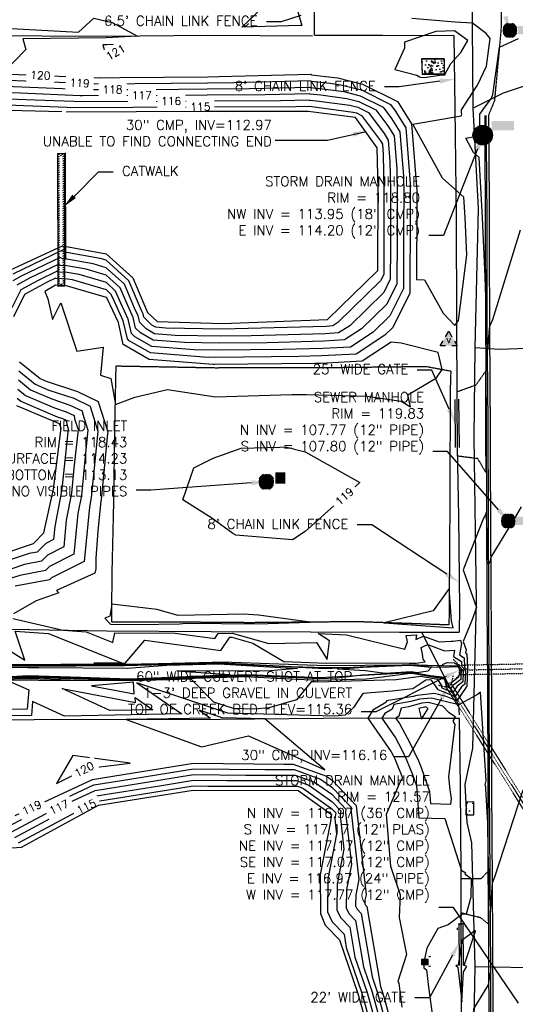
# Model space of a CAD drawing. Header units: feet. Extents: x 351431 to 355879, y 310968 to 329728.
# Tile 42 of 254: x 353827 to 354080, y 314585 to 315087. Entities that reach past the tile are written whole.
import ezdxf
from ezdxf.enums import TextEntityAlignment as Align

# ---------------------------------------------------------------- set-up
doc = ezdxf.new("R2010")
doc.units = ezdxf.units.FT
doc.header["$MEASUREMENT"] = 0
doc.linetypes.add('D10', pattern=[0.15, 0.1, -0.05])
doc.linetypes.add('D25', pattern=[0.375, 0.25, -0.125])
for name, color, linetype in [('EHID', 86, 'Continuous'), ('EHYSC', 161, 'Continuous'), ('ELID', 174, 'Continuous'), ('ELIF', 153, 'LINKFENCE'), ('ELTCH-EG2', 253, 'Continuous'), ('ELTCN-EG2', 251, 'Continuous'), ('ELTT', 3, 'Continuous'), ('ELTW-CREEK', 6, 'Continuous'), ('ELTW-POND', 7, 'Continuous'), ('ELUDC', 153, 'D10'), ('ELUG', 153, 'EGASRT'), ('ELYCB-BACK', 5, 'Continuous'), ('ELYCB-FL', 2, 'Continuous'), ('ELYSC', 2, 'Continuous'), ('ELYSP', 1, 'D25'), ('ESIP', 41, 'Continuous'), ('ESMask', 155, 'Continuous'), ('ESUD', 5, 'Continuous'), ('ESUD-CMP', 13, 'D10'), ('ESUS', 5, 'Continuous'), ('ESUU', 13, 'Continuous'), ('ESUV', 13, 'Continuous'), ('ETID', 174, 'Continuous'), ('ETIF', 4, 'Continuous'), ('ETTC', 252, 'Continuous'), ('ETUD', 4, 'Continuous'), ('ETUS', 2, 'Continuous')]:
    doc.layers.add(name, color=color, linetype=linetype)
doc.styles.add('ANNO-TOPO', font='simplex.shx')
doc.styles.add('L60', font='simplex', dxfattribs={"height": 2.4})
doc.styles.add('L80', font='simplex', dxfattribs={"height": 4})
doc.styles.add('ROMANSM', font='romansm.shx')
doc.linetypes.add('EGASRT', pattern='A,0.15,-0.07,0.15,-0.04,["G",ROMANSM,S=0.08,R=0,X=-0.005,Y=-0.04],-0.12,0.15,-0.07,0.15,-0.04,[")",ROMANSM,S=0.08,R=0,X=-0.09,Y=-0.04],-0.075', length=1.015)
doc.linetypes.add('LINKFENCE', pattern='A,0.25,-0.08,0.25,-0.08,["X",ROMANSM,S=0.08,R=0,X=-0.004,Y=-0.04],-0.12', length=0.78)
pattern_1 = [(50, (0, 0), (8.96575228, -0.78440169), [0.9375, -10.3125]), (355, (0, 0), (-1.73439167, 9.40240167), [0.75, -8.25]), (100.4514, (0.747, -0.065), (7.23136727, 8.61799428), [0.79675238, -8.7642764]), (46.1842, (0, 2.5), (13.3405131, -2.06898768), [1.40625, -15.46875]), (96.6356, (1.112, 2.328), (11.68328382, 12.1764734), [1.1951286, -13.1464125]), (351.1842, (0, 2.5), (11.6832743, 12.1764825), [1.125, -12.375]), (21, (1.25, 1.875), (7.46133815, -5.03273613), [0.9375, -10.3125]), (326, (1.25, 1.875), (3.04144165, 9.06437556), [0.75, -8.25]), (71.4514, (1.872, 1.456), (10.50278286, 4.03163121), [0.79675238, -8.7642764]), (37.5, (0, 0), (0.151998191, 4.161173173), [0, -8.15, 0, -8.375, 0, -8.28125]), (7.5, (0, 0), (3.28836922, 4.9301464), [0, -4.775, 0, -7.9625, 0, -3.15625]), (327.5, (-2.7875, 0), (6.672780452, -0.281935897), [0, -3.125, 0, -9.75, 0, -12.9375]), (317.5, (-4.0375, 0), (7.28982712, 1.25131228), [0, -4.0625, 0, -6.475, 0, -9.1875])]

# ---------------------------------------------------------------- blocks, each defined once
blk = doc.blocks.new('ESUANCHOR')
for start, end in [(155, 205), (90, 115), (245, 270)]:
    blk.add_arc((0, 0), 0.0492, start, end)
blk = doc.blocks.new('ESUVPED')
for points in [[(-0.033, 0.044), (0, 0.101), (0.032, 0.044)], [(-0.033, -0.049), (-0.087, -0.049), (-0.058, 0)], [(0.058, 0), (0.086, -0.049), (0.032, -0.049)]]:
    blk.add_lwpolyline(points)
at = {"layer": 'ESMask'}
blk.add_solid([(-0.087, -0.049), (0, 0.101), (0.086, -0.049)], dxfattribs=at)
at = {"style": 'L60'}
blk.add_text('V', height=0.0528, dxfattribs=at).set_placement((-0.001, 0.004), align=Align.MIDDLE)
blk = doc.blocks.new('ESUMHOLE')
at = {"ltscale": 0.5}
for radius in [0.1, 0.057]:
    blk.add_circle((0, 0), radius, dxfattribs=at)
at = {"layer": 'ESMask', "const_width": 0.1}
blk.add_lwpolyline([(-0.05, 0, 1), (0.05, 0, 1)], format="xyb", close=True, dxfattribs=at)
at = {"layer": 'ESMask', "color": 155}
blk.add_solid([(0.09, 0.05), (0.09, 0.145), (0.321, 0.05), (0.321, 0.145)], dxfattribs=at)
blk = doc.blocks.new('ESUSMHOLE')
for radius, start, end in [(0.0738, 110, 160), (0.0492, 155, 205), (0.0492, 65, 115), (0.0738, 20, 70), (0.0492, 335, 25), (0.0738, 200, 250), (0.0492, 245, 295), (0.0738, 290, 340)]:
    blk.add_arc((0, 0), radius, start, end)
at = {"layer": 'ESMask', "const_width": 0.0738}
blk.add_lwpolyline([(-0.037, 0, 1), (0.037, 0, 1)], format="xyb", close=True, dxfattribs=at)
at = {"layer": 'ESMask'}
blk.add_solid([(0.08, -0.041), (0.08, 0.044), (0.219, -0.041), (0.219, 0.044)], dxfattribs=at)
blk = doc.blocks.new('ESUDFI')
for p, q in [((-0.025, 0.012), (-0.012, 0.025)), ((-0.012, -0.012), (0.012, 0.012)), ((0.001, 0.038), (0.013, 0.051)), ((0.024, 0.024), (0.037, 0.037)), ((0.038, 0.001), (0.051, 0.014)), ((-0.051, -0.014), (-0.037, 0)), ((-0.037, -0.037), (-0.024, -0.024)), ((-0.013, -0.051), (0, -0.037)), ((0.013, -0.024), (0.025, -0.012))]:
    blk.add_line(p, q)
for radius, start, end in [(0.0787, 110, 160), (0.0525, 152.8055, 297.8903), (0.0525, 332.8055, 117.8903), (0.0787, 20, 70), (0.0787, 200, 250), (0.0787, 290, 340)]:
    blk.add_arc((0, 0), radius, start, end)
at = {"layer": 'ESMask', "const_width": 0.0787}
blk.add_lwpolyline([(-0.039, 0, 1), (0.039, 0, 1)], format="xyb", close=True, dxfattribs=at)
at = {"layer": 'ESMask', "color": 155}
blk.add_solid([(0.091, -0.018), (0.091, 0.096), (0.193, -0.018), (0.193, 0.096)], dxfattribs=at)
blk = doc.blocks.new('ESIPOST')
blk.add_lwpolyline([(0.03, 0.03), (0.03, -0.03), (-0.03, -0.03), (-0.03, 0.03), (0.03, 0.03)])
at = {"layer": 'ESMask'}
blk.add_solid([(-0.03, -0.03), (-0.03, 0.03), (0.03, -0.03), (0.03, 0.03)], dxfattribs=at)

msp = doc.modelspace()

# ---------------------------------------------------------------- hatches: boundary and pattern name
at = {"layer": 'EHID'}
h = msp.add_hatch(dxfattribs=at)
h.set_pattern_fill('ANSI31', color=256, scale=8, angle=345, style=0)
h.paths.add_polyline_path([(353850.42, 314951.11), (353850.39, 315018.54), (353846.78, 315018.41), (353846.81, 314950.84)])
h.paths.add_polyline_path([(353849.42, 314952.04), (353849.39, 315017.5), (353847.78, 315017.45), (353847.81, 314951.91)], flags=16)
at = {"layer": 'EHYSC'}
h = msp.add_hatch(dxfattribs=at)
h.set_pattern_fill('AR-CONC', color=256, style=0)
h.set_pattern_definition([(100, (353541.11, 313815.434), (5.09117, 5.09117), [0.75, -8.25]), (45, (353541.11, 313815.434), (-6.654002, 3.7721), [0.6, -6.6]), (150.4514, (353541.5345, 313815.858), (-1.562827, 8.86327), [0.6374, -7.01142]), (96.1842, (353539.578, 313816.719), (8.12804, 7.111605), [1.125, -12.375]), (146.6356, (353540.256, 313817.312), (-1.45428, 13.42144), [0.9561, -10.51713]), (41.1842, (353539.578, 313816.719), (-1.45429, 13.42144), [0.9, -9.9]), (71, (353540.604, 313817.164), (6.921084, 1.98459), [0.75, -8.25]), (16, (353540.604, 313817.164), (-3.99097, 6.52508), [0.6, -6.6]), (121.4514, (353541.181, 313817.3295), (2.93012, 8.509665), [0.6374, -7.01142]), (87.5, (353541.1103, 313815.4339), (-2.471953, 2.2329503), [0, -6.52, 0, -6.7, 0, -6.625]), (57.5, (353541.1103, 313815.434), (-1.330391, 4.550459), [0, -3.82, 0, -6.37, 0, -2.525]), (17.5, (353539.677, 313813.7256), (3.604125, 3.944337), [0, -2.5, 0, -7.8, 0, -10.35]), (7.5, (353539.034, 313812.9595), (2.9818, 5.110928), [0, -3.25, 0, -5.18, 0, -7.35])])
h.paths.add_polyline_path([(354044.09, 315066.79), (354032.8, 315066.79), (354033.03, 315059.07), (354044.15, 315059.15)])
h.paths.add_polyline_path([(354032.76, 315059.13), (354035.76, 315062.71), (354036.91, 315061.74), (354033.91, 315058.17)], flags=9)
h.paths.add_polyline_path([(354032.76, 315060.53), (354035.54, 315063.85), (354036.69, 315062.89), (354033.91, 315059.57)], flags=9)
h.paths.add_polyline_path([(354032.78, 315065.9), (354033.53, 315066.79), (354034.68, 315065.83), (354033.93, 315064.93)], flags=9)
h.paths.add_polyline_path([(354032.78, 315067.3), (354035.88, 315071), (354037.03, 315070.04), (354033.93, 315066.33)], flags=9)
h.paths.add_polyline_path([(354033.29, 315057.96), (354039.18, 315064.99), (354040.33, 315064.02), (354034.44, 315057)], flags=9)
h.paths.add_polyline_path([(354033.29, 315059.36), (354036.61, 315063.32), (354037.76, 315062.36), (354034.44, 315058.4)], flags=24)
h.paths.add_polyline_path([(354033.29, 315060.76), (354036.29, 315064.34), (354037.44, 315063.38), (354034.44, 315059.8)], flags=24)
h.paths.add_polyline_path([(354033.06, 315065.68), (354036.38, 315069.64), (354037.53, 315068.68), (354034.21, 315064.72)], flags=9)
h.paths.add_polyline_path([(354033.06, 315067.08), (354036.38, 315071.04), (354037.53, 315070.08), (354034.21, 315066.12)], flags=9)
h = msp.add_hatch(dxfattribs=at)
h.set_pattern_fill('AR-CONC', color=256, scale=1.25, style=0)
h.set_pattern_definition(pattern_1)
h.paths.add_polyline_path([(354032.8, 315066.79), (354044.09, 315066.79), (354044.15, 315059.15), (354033.03, 315059.07)])
h = msp.add_hatch(dxfattribs=at)
h.set_pattern_fill('AR-CONC', color=256, scale=1.25, style=0)
h.set_pattern_definition(pattern_1)
h.paths.add_polyline_path([(354055.25, 314681.28), (354059.28, 314681.2), (354059.25, 314687.84), (354055.29, 314687.75)])

# ---------------------------------------------------------------- linework, layer by layer
at = {"layer": 'ELID', "flags": 128}
msp.add_lwpolyline([(353850.42, 314951.11), (353850.39, 315018.54), (353846.78, 315018.41), (353846.81, 314950.84)], close=True, dxfattribs=at)
at = {"layer": 'ELIF', "flags": 128}
for points in [[(353978.01, 315078.97), (353978, 315102.53), (353977.75, 315102.66)], [(353976.94, 315078.43), (353923.37, 315078.68), (353871.56, 315078.16), (353805.92, 315078.64), (353755.04, 315078.19), (353701.79, 315078.19), (353674.48, 315078.1)], [(353978.01, 315078.97), (354012.64, 315078.88), (354049.12, 315078.71), (354049.59, 315041.68), (354050.23, 314985.91), (354050.46, 314933.26), (354050.54, 314893.15)], [(354049.55, 314893.13), (354049.8, 314868.55)], [(354050.54, 314893.15), (354050.8, 314868.56)], [(354051.54, 314893.16), (354051.8, 314868.57)], [(354050.8, 314868.56), (354051.5, 314833.43), (354051.91, 314786.6), (354051.85, 314774.46)], [(353652.24, 314856.29), (353652.07, 314849.81), (353650.79, 314808.48), (353651.07, 314780.67), (353688.33, 314773.41), (353719.03, 314773.54), (353770.07, 314778.12), (353822.64, 314775.88), (353871.89, 314775.07), (353925.17, 314774.8), (353975.82, 314774.49), (354021.4, 314774.44), (354051.85, 314774.46)], [(354052.84, 314626.01), (354052.83, 314651.58), (354052.47, 314696.04), (354051.97, 314730.34), (354022.09, 314730.38), (354000.03, 314730.58), (353929.78, 314729.88), (353834.83, 314729.65), (353789.66, 314729.51), (353725.91, 314730.14), (353660.59, 314729.35), (353627.36, 314728.38), (353627.19, 314725.45)], [(354052, 314604.35), (354051.84, 314626)], [(354053, 314604.35), (354052.84, 314626.01)], [(354054, 314604.36), (354053.84, 314626.01)], [(354053.34, 314411.88), (354052.58, 314457.34), (354052.75, 314507.76), (354052.84, 314555.12), (354053, 314604.35)]]:
    msp.add_lwpolyline(points, dxfattribs=at)
at = {"layer": 'ELTCH-EG2', "flags": 128}
for points, elevation in [([(354049.48, 315081.13), (354039.91, 315080.77), (354023.95, 315075.35), (354023.84, 315072.19), (354018.87, 315061.43), (354030.1, 315058.52), (354031.58, 315057.72), (354032.21, 315057.41), (354033.96, 315057.37), (354042.87, 315058.74), (354044.55, 315058.72), (354044.62, 315058.72), (354044.62, 315058.77), (354044.61, 315059.1), (354047.54, 315064.47), (354052.69, 315070), (354056.16, 315076.25), (354049.48, 315081.13)], 121), ([(353875.91, 315074.2), (353871.95, 315074.01), (353869.92, 315073.98), (353871.68, 315067.44), (353879.34, 315071.84), (353875.91, 315074.2)], 121), ([(354082.86, 314979.51), (354068.8, 314933.64), (354067.27, 314930.32), (354067.19, 314929.23), (354066.27, 314918.17), (354066.03, 314923.62), (354065.64, 314933.56), (354065.36, 314945.09), (354065.1, 314955.55), (354063.67, 314985.78), (354062.06, 315016.58), (354059.18, 315019.13), (354055.18, 315026.38), (354061.69, 315027.5), (354062.3, 315028.63), (354062.5, 315031.13), (354062.33, 315033.66), (354062.43, 315038.59), (354063.97, 315041), (354068.24, 315046.85), (354069.07, 315048.6), (354072.33, 315072.77), (354082.1, 315077.15)], 119), ([(354032.64, 315066.91), (354032.69, 315063.97), (354032.83, 315058.99), (354037.17, 315058.95), (354044.32, 315059), (354044.28, 315063.93), (354044.16, 315066.91), (354037.35, 315066.91), (354032.64, 315066.91)], 122), ([(353812.66, 315056.3), (353864.93, 315054.21), (353865.51, 315054.14), (353886.19, 315054.25), (353923.33, 315054.67), (353936.94, 315054.7), (353975.81, 315055.71), (353976.07, 315055.43), (353985.86, 315054.37), (353991.44, 315053.64), (354001.87, 315050.94), (354016.67, 315043.59), (354019.14, 315040.28), (354024.52, 315031.6), (354026.75, 315003.32), (354026.86, 314997.99), (354026.83, 314987.36), (354026.67, 314947.31), (354018, 314929.86), (354013.84, 314925.8), (353999.24, 314916.27), (353981.54, 314915.29), (353969.94, 314914.96), (353927.63, 314914.57), (353921.31, 314914.68), (353894.15, 314916.82), (353883.38, 314922.99), (353882.4, 314923.96), (353880.3, 314933.17), (353875.56, 314943.37), (353874.16, 314946.64), (353871.65, 314948.92), (353854.28, 314954.04), (353851.75, 314954.49), (353845.95, 314954.75), (353845.71, 314954.94), (353841.05, 314952.7), (353829.92, 314946.67), (353824.3, 314935.22)], 119), ([(353820.21, 315052.86), (353861.62, 315051.2), (353862.5, 315051.11), (353893.84, 315051.27), (353923.19, 315051.6), (353944.8, 315051.65), (353975.58, 315052.45), (353975.79, 315052.23), (353983.54, 315051.39), (353992.98, 315050.16), (354001.24, 315048.02), (354012.97, 315042.19), (354017.26, 315036.45), (354021.55, 315029.54), (354023.32, 315007.02), (354023.49, 314998.52), (354023.45, 314981.57), (354023.32, 314949.68), (354016.42, 314935.78), (354007.86, 314927.43), (353996.24, 314919.84), (353982.15, 314919.06), (353961.82, 314918.49), (353928.35, 314918.18), (353916.47, 314918.38), (353894.84, 314920.09), (353886.26, 314925), (353884.5, 314926.74), (353882.83, 314934.05), (353879.07, 314942.15), (353876.4, 314948.37), (353871.64, 314952.71), (353857.84, 314956.78), (353851.64, 314957.87), (353847.03, 314958.08), (353846.52, 314958.48), (353836.77, 314953.78), (353827.91, 314948.98), (353823.44, 314939.87)], 118), ([(353807.37, 315050.17), (353827.75, 315049.42), (353858.31, 315048.2), (353859.5, 315048.08), (353901.48, 315048.29), (353923.05, 315048.53), (353952.66, 315048.6), (353975.35, 315049.19), (353975.51, 315049.03), (353981.22, 315048.41), (353994.52, 315046.67), (354000.61, 315045.09), (354009.27, 315040.79), (354015.38, 315032.61), (354018.57, 315027.47), (354019.89, 315010.71), (354020.13, 314999.06), (354020.07, 314975.78), (354019.97, 314952.05), (354014.84, 314941.7), (354001.88, 314929.06), (353993.23, 314923.42), (353982.75, 314922.84), (353953.71, 314922.02), (353929.06, 314921.79), (353911.63, 314922.09), (353895.52, 314923.36), (353889.14, 314927.02), (353886.6, 314929.52), (353885.36, 314934.94), (353882.58, 314940.94), (353878.65, 314950.1), (353871.62, 314956.5), (353861.4, 314959.52), (353851.54, 314961.25), (353848.1, 314961.41), (353847.33, 314962.01), (353832.48, 314954.87), (353825.9, 314951.3)], 117), ([(353807.61, 315047.01), (353835.3, 315045.99), (353855, 315045.2), (353856.49, 315045.04), (353909.12, 315045.31), (353922.91, 315045.46), (353960.52, 315045.55), (353975.13, 315045.93), (353975.22, 315045.82), (353978.9, 315045.42), (353996.05, 315043.18), (353999.99, 315042.17), (354005.57, 315039.39), (354013.5, 315028.77), (354015.59, 315025.4), (354016.46, 315014.41), (354016.76, 314999.59), (354016.69, 314969.99), (354016.63, 314954.41), (354013.25, 314947.62), (353995.9, 314930.69), (353990.23, 314926.99), (353983.35, 314926.61), (353945.59, 314925.55), (353929.78, 314925.4), (353906.79, 314925.79), (353896.21, 314926.62), (353892.02, 314929.03), (353888.7, 314932.3), (353887.9, 314935.82), (353886.09, 314939.72), (353880.89, 314951.84), (353871.61, 314960.3), (353864.95, 314962.26), (353851.43, 314964.63), (353849.18, 314964.73), (353848.14, 314965.55), (353828.2, 314955.95), (353823.89, 314953.61)], 116), ([(353827.3, 314912.32), (353837.79, 314903.77), (353840.88, 314902.45), (353856.85, 314897.09), (353867.45, 314892.01), (353867.49, 314891.79), (353872.38, 314876.6), (353872.29, 314875.77), (353868.93, 314841.94), (353868.84, 314841.46), (353867.34, 314825.91), (353866.34, 314812.14), (353866.2, 314806.65), (353865.79, 314804.44), (353846.12, 314795.69), (353847.37, 314794.37), (353835.85, 314790.39), (353824.16, 314783.66)], 119), ([(353827.02, 314907.67), (353835.34, 314900.88), (353842.31, 314897.9), (353854.96, 314893.66), (353863.36, 314889.63), (353863.47, 314888.95), (353867.32, 314876.97), (353866.57, 314869.88), (353863.9, 314843.05), (353862.96, 314838.15), (353860.29, 314810.47), (353843.66, 314802.05), (353842.63, 314801.02), (353825.11, 314797.79)], 118), ([(353826.74, 314903.02), (353832.89, 314898), (353843.73, 314893.36), (353853.07, 314890.23), (353859.27, 314887.26), (353859.45, 314886.11), (353862.27, 314877.35), (353860.84, 314863.99), (353858.88, 314844.17), (353857.08, 314834.84), (353855.08, 314814.18), (353842.67, 314807.9), (353840.54, 314805.77), (353827.49, 314803.36), (353823.18, 314801.92)], 117), ([(353826.46, 314898.36), (353830.44, 314895.12), (353845.16, 314888.82), (353851.18, 314886.8), (353855.18, 314884.88), (353855.43, 314883.27), (353857.22, 314877.72), (353855.12, 314858.09), (353853.85, 314845.28), (353851.19, 314831.53), (353849.88, 314817.89), (353841.68, 314813.74), (353838.46, 314810.52), (353829.87, 314808.93), (353822.37, 314806.43)], 116), ([(353925.59, 314832.62), (353910.76, 314841.97), (353916.26, 314858.2), (353926.22, 314863.12), (353940.48, 314868.26), (353960.19, 314868.81), (353963.07, 314868.93), (353973.16, 314866.44), (354001.12, 314850.68), (353973.19, 314825.72), (353966.71, 314821.41), (353937.72, 314823.83), (353936.29, 314824.72), (353925.59, 314832.62)], 119), ([(353823.98, 314781.42), (353849.65, 314775.43), (353861.4, 314774.56), (353874.92, 314769.17), (353876.04, 314774.11), (353906.87, 314773.91), (353926.98, 314771.14), (353928.7, 314773.68), (353935.86, 314773.86), (353954.64, 314768.54), (353978.89, 314769.12), (353984.45, 314760.44), (353985.65, 314769.99), (353979.84, 314773.78), (353994.23, 314773.08), (354024.07, 314765.76), (354025.45, 314769.39), (354024.79, 314772.69), (354029.96, 314772.97), (354029.67, 314770.63), (354033.56, 314772.42), (354039.69, 314770.12), (354041.58, 314769.38), (354047.67, 314769.73), (354048.7, 314769.79), (354052.42, 314770.29), (354053.01, 314768.54), (354051.94, 314762.88), (354054.35, 314761.37), (354054.53, 314756.59), (354055.26, 314755.87), (354054.98, 314754.87)], 119), ([(353812.61, 314771.03), (353829.96, 314760.03), (353825.16, 314774.89), (353842.15, 314773.63), (353879.3, 314758.81), (353865.25, 314758.51), (353880.39, 314758.49), (353880.64, 314758.5), (353881.19, 314758.51), (353891.24, 314770.3), (353930.04, 314764.96), (353934.65, 314771.79), (353935.8, 314771.82), (353946.49, 314768.8), (353962.28, 314759.41), (353984.22, 314758.65), (354002.58, 314758.73), (354026.19, 314758.61), (354029.81, 314758.53), (354034.48, 314759.28), (354033.36, 314760.55), (354033.12, 314763.15), (354032.44, 314766.64), (354035.74, 314768.16), (354037.93, 314767.33), (354044.23, 314764.88), (354046.94, 314765.04), (354049.44, 314765.18), (354048.84, 314761.99), (354052.99, 314759.4), (354053.09, 314756.86), (354054.32, 314755.64), (354053.84, 314753.97)], 118), ([(353790.52, 314758.64), (353830.94, 314757.94), (353848.44, 314758.08), (353880.54, 314758.04), (353898.18, 314758.44), (353932.66, 314759.31), (353935.68, 314759.15), (353983.9, 314757.46), (354023.28, 314757.65), (354026.21, 314757.79), (354027.41, 314757.68), (354034.29, 314757.51), (354043.09, 314757.31), (354043.7, 314757.41), (354043.31, 314757.85), (354045.64, 314758.93), (354049.41, 314758.81), (354051.63, 314757.42), (354051.64, 314757.13), (354053.37, 314755.42), (354052.71, 314753.07)], 117), ([(353812.39, 314757.65), (353831.23, 314757.33), (353866.82, 314757.62), (353880.68, 314757.6), (353915.73, 314758.39), (353930.98, 314758.78), (353966.22, 314756.89), (353983.59, 314756.28), (353997.77, 314756.35), (354026.37, 314757.7), (354038.1, 314756.64), (354045, 314756.47), (354048.38, 314756.81), (354051.34, 314756.83), (354051.66, 314755.95), (354052.42, 314755.19), (354051.57, 314752.17)], 116), ([(354052.71, 314753.07), (354052.59, 314750.24), (354048.43, 314746.97), (354047.39, 314745.44), (354045.84, 314746.49), (354045.31, 314746.7), (354044.4, 314750.14), (354044.17, 314750.46), (354027.85, 314753.35), (354026.97, 314753.23), (354004.55, 314750.47), (353980.01, 314749.78), (353965.42, 314750.35), (353942.38, 314751.54), (353938.45, 314751.39), (353884.23, 314749.79), (353853.57, 314749.98), (353832.55, 314750.52), (353792.91, 314749.7)], 117), ([(354054.98, 314754.87), (354054.7, 314747.85), (354053.07, 314746.56), (354049.55, 314741.38), (354048.78, 314741.9), (354040.99, 314744.95), (354040.89, 314745.34), (354037.65, 314749.85), (354036.49, 314750.06), (354034.84, 314749.83), (354028.12, 314745.49), (354017.59, 314744.24), (354002.53, 314743.06), (353999.22, 314738.02), (353998.08, 314736.05), (353993.6, 314732.04), (353988.18, 314731.6), (353933.65, 314733.05), (353887.29, 314748.48), (353910.11, 314732.69), (353850.32, 314731.54), (353833.99, 314739.08), (353833.38, 314731.83), (353801.22, 314731.5)], 119), ([(354051.57, 314752.17), (354051.54, 314751.44), (354047.95, 314748.62), (354045.99, 314748.24), (354044.55, 314751.23), (354037.16, 314752.08), (354027.21, 314753.84), (354002.4, 314752.48), (353999.48, 314752.09), (353989.41, 314750.85), (353980.59, 314750.6), (353952.49, 314751.7), (353943, 314752.19), (353907.35, 314750.78), (353883.54, 314750.08), (353870.07, 314750.16), (353832.17, 314751.13), (353815.18, 314750.78)], 116), ([(354053.84, 314753.97), (354053.65, 314749.05), (354050.75, 314746.77), (354048.47, 314743.41), (354047.31, 314744.2), (354043.15, 314745.82), (354042.65, 314747.74), (354040.91, 314750.16), (354032.17, 314751.7), (354025.96, 314750.87), (354019.7, 314750.1), (353979.42, 314748.96), (353978.34, 314749), (353976.27, 314749.11), (353968.68, 314739.92), (353954.62, 314735.73), (353947.3, 314735.14), (353936.53, 314735.42), (353926.58, 314738.74), (353915.03, 314750.39), (353884.92, 314749.5), (353837.06, 314749.8), (353832.94, 314749.9), (353821.14, 314749.66), (353832.03, 314744.95), (353831.2, 314735.09), (353821.53, 314734.99)], 118), ([(353885.56, 314748.85), (353864.13, 314747.07), (353885.84, 314742.94), (353885.56, 314748.85)], 119), ([(353886.41, 314741.02), (353895.41, 314734.79), (353873.51, 314734.37), (353849.03, 314745.67), (353886.52, 314738.54), (353886.41, 314741.02)], 118), ([(354084.25, 314693.82), (354069.9, 314649.49), (354068.64, 314646.42), (354068.46, 314644.27), (354067.72, 314633.12), (354067.33, 314642.73), (354066.88, 314651.22), (354066.66, 314662.85), (354066.4, 314677.04), (354065.37, 314694.5), (354065.38, 314695.45), (354065.02, 314696.59), (354065.51, 314698.6), (354062.62, 314743.75), (354061.17, 314742.62), (354051.71, 314737.28), (354051.67, 314737.32), (354037.65, 314740.77), (354031.47, 314740.18), (354027.1, 314738.98), (354018.47, 314737.57), (354017.67, 314735.05), (354013.79, 314732.85), (354012.33, 314730.47), (354019.23, 314720.56), (354022.32, 314714.75), (354024.98, 314709.28), (354027.99, 314701.84), (354030, 314695.95), (354031.28, 314679.74), (354044.47, 314679.3), (354052.93, 314652.84), (354053.09, 314652.79), (354055.18, 314651.69), (354054.76, 314651.05), (354057.92, 314648.77), (354057.83, 314639.29), (354055.34, 314630.52), (354053.13, 314630.32), (354046.17, 314625.07), (354040.87, 314623.18), (354035.33, 314613.27), (354034.13, 314607.66), (354033.47, 314605.59), (354033.79, 314605.03), (354033.79, 314603.11), (354035.2, 314602.08), (354036.19, 314593.35), (354039.72, 314567.27)], 121), ([(354047.15, 314693.95), (354046.56, 314700.53), (354049.79, 314727.28), (354048.72, 314728.91), (354050, 314730.96), (354046.74, 314733.31), (354043.46, 314736.68), (354036.05, 314738.51), (354032.78, 314738.19), (354025.91, 314736.31), (354022.21, 314735.7), (354020.92, 314731.61), (354019.9, 314731.03), (354019.52, 314730.4), (354021.33, 314727.8), (354026.54, 314718), (354031.04, 314708.76), (354032.43, 314705.31), (354036.6, 314693.12), (354037.09, 314686.96), (354047.53, 314686.62), (354047.85, 314689.6), (354047.15, 314693.95)], 122), ([(354035.61, 314735.67), (354035.26, 314736.04), (354034.45, 314736.24), (354034.09, 314736.2), (354031.23, 314735.42), (354032.58, 314729.96), (354035.97, 314735.42), (354035.61, 314735.67)], 123), ([(353825.01, 314680.86), (353864.61, 314699.27), (353869.65, 314700.08), (353916.21, 314707.58), (353962.2, 314707.11), (353967.05, 314707.1), (353984.02, 314700.92), (353986.89, 314698.89), (353999.16, 314686.04), (353999.12, 314685.72), (354004.24, 314640.43), (354003.71, 314637.75), (354003.7, 314635.78), (354003.97, 314635.19), (354004.68, 314634.45), (354011.68, 314593.68), (354012.55, 314591.15), (354013.78, 314586.71), (354026.37, 314538.97)], 119), ([(353821.19, 314675.08), (353834.04, 314681.97), (353865.27, 314696.49), (353879.39, 314698.75), (353916.18, 314704.68), (353952.51, 314704.3), (353967.58, 314704.29), (353981.02, 314699.39), (353986.83, 314695.28), (353996.57, 314685.09), (353996.43, 314684.08), (354000.49, 314648.16), (353998.97, 314640.42), (353998.92, 314634.75), (353999.7, 314633.06), (354001.76, 314630.92), (354007.3, 314598.66), (354009.95, 314590.94), (354013.72, 314577.36)], 118), ([(353823.09, 314672.36), (353843.07, 314683.08), (353865.93, 314693.7), (353889.13, 314697.42), (353916.14, 314701.77), (353942.81, 314701.5), (353968.12, 314701.48), (353978.01, 314697.87), (353986.77, 314691.68), (353993.98, 314684.13), (353993.74, 314682.43), (353996.74, 314655.89), (353994.23, 314643.1), (353994.14, 314633.73), (353995.44, 314630.93), (353998.84, 314627.39), (354002.92, 314603.63), (354007.36, 314590.73), (354013.66, 314568.02)], 117), ([(353824.98, 314669.64), (353852.11, 314684.19), (353866.58, 314690.92), (353898.87, 314696.09), (353916.1, 314698.87), (353933.12, 314698.69), (353968.65, 314698.67), (353975.01, 314696.35), (353986.72, 314688.08), (353991.39, 314683.18), (353991.05, 314680.79), (353992.99, 314663.63), (353989.49, 314645.78), (353989.37, 314632.7), (353991.17, 314628.8), (353995.92, 314623.86), (353998.54, 314608.61), (354004.77, 314590.51), (354013.61, 314558.68)], 116), ([(354059.74, 314622.01), (354053.14, 314617.08), (354051.26, 314604.58), (354050.08, 314604.28), (354051.07, 314603.56), (354053.09, 314585.88), (354053.96, 314601.18), (354055.63, 314603.9), (354054.36, 314604.37), (354060.16, 314621.89), (354060.15, 314621.96), (354060.14, 314621.96), (354060.11, 314621.96), (354059.74, 314622.01)], 122), ([(354059.35, 314582.24), (354066.84, 314594.45), (354067.81, 314600.71), (354067.81, 314555.23), (354067.15, 314527.03), (354063.66, 314541.5), (354057.8, 314555.15), (354059.35, 314582.24)], 121)]:
    msp.add_lwpolyline(points, dxfattribs=dict(at, elevation=elevation))
at = {"layer": 'ELTCN-EG2', "flags": 128}
for points, elevation in [([(353971.43, 315083.88), (353970.54, 315083.89), (353940.81, 315083.04), (353950.91, 315092.58), (353968.2, 315093.09), (353968.69, 315093.14), (353971.43, 315083.88)], 120), ([(353819.93, 315082.53), (353857.37, 315080.43), (353865.25, 315087.59), (353874.58, 315085.43), (353887.6, 315078.32), (353871.62, 315077.53), (353829.05, 315076.95), (353830.48, 315071.65), (353818.43, 315059.2), (353868.24, 315057.21), (353868.52, 315057.18), (353878.55, 315057.23), (353923.47, 315057.73), (353929.07, 315057.75), (353976.03, 315058.97), (353976.35, 315058.64), (353988.18, 315057.36), (353989.91, 315057.13), (354002.49, 315053.87), (354020.36, 315044.99), (354021.01, 315044.12), (354027.5, 315033.67), (354030.18, 314999.62), (354030.22, 314997.46), (354030.21, 314993.15), (354030.05, 314954.21), (354034.01, 314954.06), (354043.68, 314937.15), (354049.5, 314930.77), (354051.5, 314933.28), (354055.71, 314966.71), (354054.8, 314985.87), (354054.25, 314996.34), (354043.33, 315006.03), (354028.13, 315033.56), (354052.86, 315037.84), (354053.03, 315038.15), (354053.08, 315038.83), (354053.04, 315039.51), (354053.06, 315040.84), (354060.43, 315052.39), (354061.17, 315053.41), (354065.8, 315063.12), (354067.68, 315077.12), (354065.64, 315079.83), (354058.52, 315085.06), (354049.7, 315085.59), (354027.7, 315087.42)], 120), ([(353807.85, 315043.84), (353842.84, 315042.55), (353851.69, 315042.2), (353853.48, 315042.01), (353916.76, 315042.33), (353922.76, 315042.4), (353968.39, 315042.5), (353974.9, 315042.67), (353974.94, 315042.62), (353976.58, 315042.44), (353997.59, 315039.7), (353999.36, 315039.24), (354001.87, 315037.99), (354011.62, 315024.94), (354012.61, 315023.34), (354013.03, 315018.11), (354013.4, 315000.12)], 115), ([(354013.4, 315000.12), (354013.31, 314964.21), (354013.28, 314956.78), (354011.67, 314953.54), (353989.92, 314932.32), (353987.22, 314930.57), (353983.96, 314930.38), (353937.48, 314929.08), (353930.49, 314929.01), (353901.96, 314929.5), (353896.9, 314929.89), (353894.9, 314931.04), (353890.8, 314935.08), (353890.43, 314936.71), (353889.59, 314938.51), (353883.13, 314953.57), (353871.59, 314964.09), (353868.51, 314965), (353851.33, 314968.01), (353850.26, 314968.06), (353848.96, 314969.08), (353823.92, 314957.03)], 115), ([(354041.13, 314916.99), (354022.16, 314921.77), (354017.1, 314922.39), (354002.24, 314912.7), (353980.94, 314911.51), (353978.05, 314911.43), (353926.92, 314910.96), (353926.15, 314910.97), (353893.46, 314913.55), (353880.5, 314920.98), (353880.3, 314921.18), (353877.77, 314932.28), (353872.05, 314944.58), (353871.92, 314944.9), (353871.67, 314945.13), (353866.49, 314946.65), (353850.61, 314951.25), (353848.24, 314951.21), (353845.72, 314951.35), (353840.3, 314948.23), (353841.71, 314944.42), (353844.14, 314933.91), (353848.35, 314942.39), (353856.58, 314917.77), (353870.01, 314919.82), (353868.6, 314905.42), (353873.91, 314903.77), (353876.24, 314890.52), (353886.25, 314894.27), (353902.8, 314898.09), (353927.36, 314894.47), (353966.35, 314895.69), (353973.79, 314895.57), (354004.62, 314894.71), (354022.14, 314892.19), (354027.03, 314889.3), (354025.61, 314895.52), (354040.15, 314904.04), (354043.04, 314908.43), (354041.13, 314916.99)], 120), ([(353826.18, 314893.71), (353827.99, 314892.23), (353846.58, 314884.28), (353849.29, 314883.37), (353851.09, 314882.51), (353851.41, 314880.43), (353852.16, 314878.1), (353849.4, 314852.2), (353848.82, 314846.39), (353845.31, 314828.22), (353844.67, 314821.6), (353840.7, 314819.58), (353836.38, 314815.26), (353832.25, 314814.5), (353821.56, 314810.93)], 115), ([(354083.44, 314838.35), (354079.93, 314832.18), (354067.88, 314812.67), (354067.38, 314810.26), (354066.83, 314809.04), (354066.44, 314817.48), (354065.75, 314833.9), (354065.69, 314835.13), (354065.66, 314835.68), (354065.65, 314835.27), (354065.02, 314833.87), (354064.24, 314832.61), (354053.92, 314806.1), (354060.72, 314787.02), (354058.24, 314780.26), (354053.86, 314769.69), (354055.34, 314765.33), (354055.04, 314763.76), (354055.7, 314763.35), (354055.97, 314756.32), (354056.21, 314756.09), (354056.12, 314755.77), (354055.76, 314746.65), (354055.38, 314746.36), (354050.63, 314739.35), (354050.25, 314739.61), (354045.24, 314741.57), (354039.25, 314743.04), (354030.16, 314742.16), (354028.29, 314741.65), (354014.72, 314739.44), (354014.42, 314738.48), (354007.68, 314734.67), (354005.14, 314730.53), (354017.12, 314713.33), (354018.09, 314711.51), (354018.92, 314709.79), (354022.88, 314700.01), (354021.34, 314697.32), (354014.54, 314681.41), (354016.67, 314655.02), (354021.69, 314640.47), (354021.19, 314628.91), (354024.91, 314609.98), (354020.48, 314596.12), (354020.95, 314595.3), (354022.6, 314583.12)], 120), ([(354013.46, 314779.21), (354048.65, 314776.64), (354047.87, 314780.11), (354046.73, 314796.68), (354038.48, 314785.34), (354013.46, 314779.21)], 120), ([(353941.71, 314783.58), (353908.38, 314782.81), (353897.37, 314785.93), (353874.49, 314788.69), (353873.37, 314782.6), (353870.94, 314781.52), (353873.83, 314778.47), (353887.51, 314778.3), (353909.17, 314778.71), (353912.3, 314779.05), (353948.66, 314778.63), (353975.76, 314779.48), (353949.32, 314783), (353941.71, 314783.58)], 120), ([(353821.63, 314756.54), (353831.6, 314756.42), (353837.25, 314756.43), (353882.27, 314756), (353902.45, 314757.61), (353929.1, 314758.22), (353969.17, 314755.91), (353955.31, 314754.67), (353939.09, 314754.55), (353907.61, 314754.58), (353934.49, 314752.79), (353924.86, 314752.09), (353883.28, 314750.45), (353858.59, 314751.32), (353831.73, 314752.03), (353814.37, 314751.06)], 115), ([(354026.54, 314757.62), (354037.62, 314756.61), (354035.87, 314754.5), (354030.37, 314753.69), (354028.29, 314753.93), (354027.3, 314754.1), (354013.94, 314753.37), (354003.93, 314754.69), (353989.74, 314755.55), (354002.64, 314756.48), (354026.54, 314757.62)], 115), ([(353952.49, 314730.1), (353930.76, 314730.68), (353919.03, 314734.59), (353924.8, 314730.59), (353881.81, 314729.76), (353920.26, 314715.95), (353944.29, 314721.47), (353983.17, 314704.22), (353952.49, 314730.1)], 120), ([(353854.56, 314711.45), (353846.15, 314697.12), (353861.3, 314704.92), (353883.78, 314707.61), (353854.56, 314711.45)], 120), ([(353826.87, 314666.92), (353861.14, 314685.3), (353867.24, 314688.14), (353908.61, 314694.76), (353916.06, 314695.96), (353923.42, 314695.89), (353969.18, 314695.85), (353972.01, 314694.82), (353986.66, 314684.47), (353988.8, 314682.22), (353988.36, 314679.14), (353989.24, 314671.36), (353984.75, 314648.46), (353984.59, 314631.68), (353986.91, 314626.67), (353993, 314620.33), (353994.16, 314613.59), (354002.17, 314590.3), (354013.55, 314549.33)], 115)]:
    msp.add_lwpolyline(points, dxfattribs=dict(at, elevation=elevation))
at = {"layer": 'ELTT', "flags": 128}
msp.add_lwpolyline([(354051.92, 314732.21), (354051.71, 314737.33), (354032.83, 314773.83)], dxfattribs=at)
at = {"layer": 'ELTW-CREEK', "flags": 128}
for points in [[(354051.45, 314757.16), (354045.1, 314757.12), (354026.19, 314757.8), (353983.41, 314755.61), (353929.64, 314758.35), (353880.78, 314757.26), (353831.48, 314756.79), (353785.83, 314757.28)], [(354045.63, 314746.82), (354044.67, 314750.51), (354027.14, 314753.62), (353980.91, 314751.06), (353943.43, 314752.64), (353883, 314750.31), (353831.88, 314751.6), (353784.95, 314749.86), (353741.64, 314750.4), (353703.76, 314748.63), (353646.86, 314750.34), (353618.85, 314749.09), (353610.41, 314749.51), (353604.6, 314737.11)]]:
    msp.add_lwpolyline(points, dxfattribs=at)
at = {"layer": 'ELTW-POND', "flags": 128}
for points in [[(353848.99, 315039.75), (353808.08, 315040.89)], [(353820.09, 314958), (353849.53, 314971.56)], [(353820.81, 314815.09), (353834.45, 314819.64), (353839.77, 314825.09), (353844.65, 314847.31), (353848.5, 314878.37), (353847.75, 314880.57), (353825.95, 314889.82)]]:
    msp.add_lwpolyline(points, dxfattribs=at)
at = {"layer": 'ELUDC'}
msp.add_line((354046.48, 314747.15), (354089.11, 314679.71), dxfattribs=at)
at = {"layer": 'ELUDC', "flags": 128}
msp.add_lwpolyline([(354051.89, 314755.07), (354112.64, 314756.32)], dxfattribs=at)
at = {"layer": 'ELUG', "flags": 128}
for points in [[(354053.78, 315685.19), (354055.38, 315594.23), (354056.27, 315500.89), (354054.38, 315407.16), (354054.88, 315320.1), (354054.2, 315285.22), (354054.16, 315198.46), (354058.24, 315105.49), (354058.8, 315041.71), (354061.42, 314990.47), (354059.85, 314919.6), (354059.21, 314873.77), (354060.42, 314790.25), (354058.67, 314715.22), (354054.69, 314696.64), (354055.71, 314677.32), (354058.17, 314666.86), (354059.84, 314603.77), (354059.05, 314568.22), (354057.94, 314476.85), (354059.65, 314423.8), (354059.52, 314393.8), (354061.18, 314338.45), (354061.18, 314278.58), (354062.31, 314229.58), (354063.85, 314219.36), (354064.5, 314194.26), (354066.28, 314182.09), (354065.71, 314150.34), (354066.26, 314079.6), (354067.85, 314021.63), (354068.37, 314003.8), (354068.71, 313970.18), (354068.64, 313914.56), (354068.19, 313897.18), (354067.4, 313872.05), (354066.17, 313828.31), (354067.47, 313822.37), (354067.38, 313818.53), (354067.19, 313810.33), (354067.45, 313797.02), (354015.9, 313794.77), (353952.02, 313794.93), (353912.02, 313796.07), (353858.93, 313799.6), (353779.87, 313804.11), (353759.22, 313807.16), (353752.53, 313809.54), (353710.45, 313813.44), (353676.23, 313816.05), (353661.5, 313817.56), (353619.44, 313822.32), (353582.71, 313826.2), (353556.79, 313833.06), (353535.46, 313853.33), (353517.69, 313874.48), (353486.4, 313899.33), (353486.15, 313974.11), (353444.44, 313973.57), (353427.53, 313974.34), (353391.57, 313973.6), (353383.77, 313973.87), (353369.76, 313970.49), (353355.51, 313957.08), (353371.4, 313951.77), (353370.13, 313922.7), (353369.24, 313890.48), (353355.73, 313861.93), (353337.77, 313837.98), (353315.8, 313817.71), (353313.71, 313807.82), (353259.94, 313806.61), (353226.44, 313808.15), (353189.1, 313809.12), (353159.74, 313808.81), (353119.91, 313807.6), (353038.14, 313804.38), (352984.33, 313801.98), (352941.06, 313802.64), (352858.55, 313801.41), (352833.18, 313801.36), (352822.12, 313800.71), (352815.98, 313819.15), (352815.61, 313846.41), (352815.26, 313902.69)], [(354058.8, 315041.71), (354074.47, 315049.52), (354095.84, 315056.55), (354103.81, 315056.31)], [(354059.85, 314919.6), (354072.36, 314918.82), (354104.92, 314919.98)], [(354059.84, 314603.77), (354070.09, 314603.62), (354086.18, 314603.42), (354104.71, 314602.92), (354110.99, 314601.73), (354130.03, 314600.59), (354153.71, 314600.02)]]:
    msp.add_lwpolyline(points, dxfattribs=at)
at = {"layer": 'ELYCB-BACK', "flags": 128}
msp.add_lwpolyline([(354064.9, 315038), (354064.82, 315032.1), (354064.58, 315029.43), (354064.58, 315026.29), (354064.84, 315023.81), (354065.01, 314985.77), (354065.16, 314933.54), (354065.52, 314881.18), (354065.67, 314833.9), (354065.96, 314787.27), (354066.24, 314748.31), (354066.35, 314696.65), (354066.47, 314652.25), (354066.7, 314625.61), (354066.79, 314604.58), (354067.03, 314555.21)], dxfattribs=at)
at = {"layer": 'ELYCB-FL'}
msp.add_lwpolyline([(354067.99, 314555.23), (354067.88, 314604.57), (354067.79, 314623.27), (354067.59, 314649.49), (354067.28, 314696.53), (354067.05, 314748.43), (354066.94, 314787.31), (354066.7, 314833.9), (354066.54, 314881.22), (354066.15, 314933.59), (354066.06, 314985.84), (354065.69, 315023.75), (354065.23, 315026.42), (354065.27, 315029.42), (354065.65, 315032.07), (354065.59, 315037.93)], dxfattribs=at)
at = {"layer": 'ELYSC', "flags": 128}
for points in [[(354032.8, 315066.79), (354044.09, 315066.79), (354044.15, 315059.15), (354033.03, 315059.07)], [(354055.25, 314681.28), (354059.28, 314681.2), (354059.25, 314687.84), (354055.29, 314687.75)]]:
    msp.add_lwpolyline(points, close=True, dxfattribs=at)
msp.add_lwpolyline([(353850.89, 314964.44), (353850.81, 315018.94)], dxfattribs=at)
at = {"layer": 'ELYSP', "flags": 128}
msp.add_lwpolyline([(354000.61, 315104.6), (354044.79, 315105.14), (354044.36, 315153.55), (354044.3, 315202.67), (354043.95, 315257.45, -0.587512), (354050.72, 315264.72), (354073.06, 315264.5), (354073.54, 315249.58), (354073.84, 315197.04), (354074.16, 315144.05), (354073.69, 315113.28), (354073.14, 315081.47), (354069.79, 315045.4), (354066.74, 315038.04), (354066.95, 315027.75), (354067.09, 314985.82), (354067.25, 314933.7), (354067.59, 314881.29), (354067.75, 314834.04), (354068.04, 314787.4), (354068.24, 314748.35), (354068.29, 314696.99), (354068.62, 314649.52), (354068.78, 314623.22), (354068.89, 314604.49), (354069.02, 314555.32), (354069.36, 314509.26), (354069.5, 314457.75), (354069.82, 314407.77), (354070.13, 314357.09), (354070.2, 314337.06), (354070.38, 314284.84), (354070.65, 314230.04), (354070.88, 314180.02), (354071.06, 314148.11), (354071.22, 314102.27), (354071.47, 314054.95), (354071.62, 314023.99), (354071.9, 313971.76), (354072.09, 313916.15), (354072.02, 313871.9), (354072.19, 313840.96, -0.455403), (354028.35, 313799.04), (354010.74, 313799.95), (354004.75, 313800.38), (353971.3, 313802.28), (353965.78, 313802.74), (353936.37, 313804.43), (353917.51, 313805.45), (353904.55, 313806.09), (353876.62, 313807.42), (353871.35, 313807.78), (353837.96, 313809.29), (353831.75, 313809.57), (353751.59, 313813.07, -0.36264), (353711.75, 313847.3), (353711.03, 313851.95), (353710.32, 313855.77)], format="xyb", dxfattribs=at)
msp.add_lwpolyline([(354047.1, 314863.48), (354046.89, 314817.09), (354046.58, 314778.05), (353999.58, 314779.7), (353944.9, 314779.21), (353905.9, 314779.51), (353874.44, 314779.52), (353874.58, 314803.12), (353875.49, 314841.75), (353875.95, 314876.1), (353876.64, 314910.2), (353926.83, 314909.3), (353980.73, 314909.34), (354034.75, 314909.95), (354047.51, 314907.61), (354047.16, 314896.38)], close=True, dxfattribs=at)
for points in [[(354050.76, 314897.04), (354060.38, 314900.49), (354065.2, 314907.28), (354065.35, 314855.92), (354061.36, 314862.88), (354051.21, 314864.15)], [(354052.65, 314648.76), (354063.19, 314648.78), (354066.47, 314652.25), (354066.7, 314625.61), (354062.75, 314628.71), (354053.18, 314631.04)]]:
    msp.add_lwpolyline(points, dxfattribs=at)
at = {"layer": 'ESUD-CMP'}
for p, q in [((354048.78, 314760.5), (354051.84, 314757.57)), ((354048.68, 314752.09), (354047.75, 314747.95)), ((354051.94, 314752.57), (354049, 314749.51)), ((354045.21, 314746.34), (354041.08, 314747.28))]:
    msp.add_line(p, q, dxfattribs=at)
at = {"layer": 'ESUD-CMP', "flags": 128}
msp.add_lwpolyline([(354051.84, 314757.57), (354112.58, 314758.81), (354112.69, 314753.82), (354051.94, 314752.57)], close=True, dxfattribs=at)
at = {"layer": 'ESUD-CMP'}
msp.add_lwpolyline([(354087.84, 314678.91), (354045.21, 314746.34), (354047.75, 314747.95), (354090.38, 314680.51)], dxfattribs=at)
at = {"layer": 'ETID', "linetype": 'ByBlock', "lineweight": -2}
msp.add_line((353867.65, 315009.15), (353875.15, 315009.15), dxfattribs=at)
msp.add_lwpolyline([(353855.2, 314996.69), (353867.65, 315009.15)], dxfattribs=at)
at = {"layer": 'ETID'}
msp.add_solid([(353856.08, 314995.8), (353849.9, 314991.38), (353854.31, 314997.57)], dxfattribs=at)
at = {"layer": 'ETIF', "linetype": 'ByBlock', "lineweight": -2}
for p, q in [((353960.87, 315085.74), (353953.37, 315085.74)), ((354021.21, 315052.57), (354013.71, 315052.57)), ((354037.85, 314908.06), (354030.35, 314908.06)), ((354007.24, 314829.11), (353999.74, 314829.11)), ((354036.64, 314587.79), (354029.14, 314587.79))]:
    msp.add_line(p, q, dxfattribs=at)
for points in [[(353970.88, 315089), (353960.87, 315085.74)], [(354041.97, 315055.44), (354021.21, 315052.57)], [(354046.64, 314888.12), (354037.85, 314908.06)], [(354045.53, 314803.97), (354007.24, 314829.11)], [(354048.36, 314609.57), (354036.64, 314587.79)]]:
    msp.add_lwpolyline(points, dxfattribs=at)
at = {"layer": 'ETIF'}
for points in [[(354041.8, 315056.67), (354049.4, 315056.46), (354042.14, 315054.2)], [(354047.79, 314888.63), (354049.67, 314881.26), (354045.5, 314887.62)], [(354046.21, 314805.02), (354051.8, 314799.85), (354044.84, 314802.93)], [(354047.26, 314610.16), (354051.91, 314616.17), (354049.46, 314608.98)]]:
    msp.add_solid(points, dxfattribs=at)
at = {"layer": 'ETUD', "linetype": 'ByBlock', "lineweight": -2}
for p, q in [((354043.82, 314976.65), (354036.32, 314976.65)), ((353894.36, 314846.81), (353886.86, 314846.81)), ((354009.22, 314733.69), (354001.72, 314733.69)), ((354025.85, 314710.83), (354018.35, 314710.83)), ((354048.86, 314633.96), (354041.36, 314633.96))]:
    msp.add_line(p, q, dxfattribs=at)
for points in [[(354003.59, 315029.41), (353984.55, 315025.23), (353957.87, 315025.23)], [(354061.08, 315020.9), (354043.82, 314976.65)], [(353945.83, 314850.55), (353894.36, 314846.81)], [(354045.18, 314751.71), (354009.22, 314733.69)], [(354042.78, 314740.62), (354025.85, 314710.83)], [(354082.14, 314585.09), (354048.86, 314633.96)]]:
    msp.add_lwpolyline(points, dxfattribs=at)
at = {"layer": 'ETUD'}
for points in [[(353997.42, 315029.51), (354005.01, 315029.99), (353997.98, 315027.07)], [(354059.92, 315021.36), (354063.81, 315027.89), (354062.25, 315020.45)], [(353945.74, 314851.79), (353953.31, 314851.09), (353945.92, 314849.3)], [(354044.62, 314752.82), (354051.89, 314755.07), (354045.74, 314750.59)], [(354041.69, 314741.24), (354046.48, 314747.15), (354043.86, 314740.01)]]:
    msp.add_solid(points, dxfattribs=at)
at = {"layer": 'ETUS', "linetype": 'ByBlock', "lineweight": -2}
msp.add_line((354045.91, 314866.52), (354038.41, 314866.52), dxfattribs=at)
msp.add_lwpolyline([(354071.94, 314836.73), (354045.91, 314866.52)], dxfattribs=at)
at = {"layer": 'ETUS'}
for points in [[(354076.56, 315088.84), (354077.69, 315081.32), (354074.18, 315088.06)], [(354072.89, 314837.55), (354076.88, 314831.08), (354071, 314835.9)]]:
    msp.add_solid(points, dxfattribs=at)

# ---------------------------------------------------------------- block references
at = {"layer": 'ESIP', "xscale": 50, "yscale": 50, "zscale": 50}
msp.add_blockref('ESIPOST', (354034.26, 314606.17), dxfattribs=at)
at = {"layer": 'ESUD', "xscale": 50, "yscale": 50, "zscale": 50}
for name, p in [('ESUMHOLE', (354063.81, 315027.89)), ('ESUDFI', (353953.31, 314851.09))]:
    msp.add_blockref(name, p, dxfattribs=at)
at = {"layer": 'ESUS', "xscale": 50, "yscale": 50, "zscale": 50}
for p in [(354077.69, 315081.32), (354076.88, 314831.08)]:
    msp.add_blockref('ESUSMHOLE', p, dxfattribs=at)
at = {"layer": 'ESUU', "xscale": 49.99999999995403, "yscale": 49.99999999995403, "zscale": 49.99999999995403, "rotation": 285.2048291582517}
msp.add_blockref('ESUANCHOR', (354053.2, 314623.17), dxfattribs=at)
at = {"layer": 'ESUU', "xscale": 50, "yscale": 50, "zscale": 50}
msp.add_blockref('ESUANCHOR', (354037.12, 314606.43), dxfattribs=at)
at = {"layer": 'ESUV', "xscale": 50, "yscale": 50, "zscale": 50}
msp.add_blockref('ESUVPED', (354046.49, 314922.91), dxfattribs=at)

# ---------------------------------------------------------------- texts
at = {"layer": 'ETID', "insert": (353879.65, 315012.15), "char_height": 5, "attachment_point": 1, "style": 'ANNO-TOPO'}
msp.add_mtext('CATWALK', dxfattribs=at)
at = {"layer": 'ETIF', "char_height": 5, "attachment_point": 3, "style": 'ANNO-TOPO'}
for s, insert in [("6.5' CHAIN LINK FENCE", (353948.87, 315088.69)), ("8' CHAIN LINK FENCE", (354009.21, 315055.52)), ("25' WIDE GATE", (354025.85, 314911.01)), ("8' CHAIN LINK FENCE", (353995.24, 314832.06)), ("22' WIDE GATE", (354024.64, 314590.74))]:
    msp.add_mtext(s, dxfattribs=dict(at, insert=insert))
at = {"layer": 'ETUD', "char_height": 5, "attachment_point": 3, "style": 'ANNO-TOPO'}
for s, insert in [('30" CMP, INV=112.97\\PUNABLE TO FIND CONNECTING END', (353956.19, 315035.62)), ('STORM DRAIN MANHOLE\\PRIM = 118.80\\PNW INV = 113.95 (18" CMP)\\PE INV = 114.20 (12" CMP)', (354031.82, 315006.89)), ('FIELD INLET\\PRIM = 118.43\\PWATER SURFACE = 114.23\\PSTRUCTURE BOTTOM = 113.13\\PNO VISIBLE PIPES', (353882.36, 314882.14)), ('60" WIDE CULVERT SHOT AT TOP\\P1-3\' DEEP GRAVEL IN CULVERT\\PTOP OF CREEK BED ELEV=115.36', (353997.22, 314754.26)), ('30" CMP, INV=116.16', (354015.11, 314714.2)), ('STORM DRAIN MANHOLE\\PRIM = 121.57\\PN INV = 116.97 (36" CMP)\\PS INV = 117.17 (12" PLAS)\\PNE INV = 117.17 (12" CMP)\\PSE INV = 117.07 (12" CMP)\\PE INV = 116.97 (24" PIPE)\\PW INV = 117.77 (12" CMP)', (354036.86, 314701.34))]:
    msp.add_mtext(s, dxfattribs=dict(at, insert=insert))
at = {"layer": 'ETUS', "insert": (354033.91, 314896.76), "char_height": 5, "attachment_point": 3, "style": 'ANNO-TOPO'}
msp.add_mtext('SEWER MANHOLE\\PRIM = 119.83\\PN INV = 107.77 (12" PIPE)\\PS INV = 107.80 (12" PIPE)', dxfattribs=at)

# ---------------------------------------------------------------- next in the draw order: texts
at = {"layer": 'ETTC', "char_height": 4, "attachment_point": 5, "style": 'L80', "bg_fill": 3, "box_fill_scale": 1.5, "bg_fill_color": 256, "bg_fill_true_color": 13158600, "bg_fill_transparency": 0}
for s, insert, rotation in [('{121}', (353876.4, 315070.15, 121), 29.8565), ('{120}', (353837.99, 315058.42, 120), 357.7103), ('{119}', (353858, 315054.48, 119), 357.7103), ('{118}', (353874.83, 315051.17, 118), 0.2883), ('{117}', (353889.8, 315048.23, 117), 0.2883), ('{116}', (353904.77, 315045.29, 116), 0.2883), ('{115}', (353919.65, 315042.36, 115), 0.6463), ('{119}', (353993.22, 314843.62, 119), 41.7961), ('{120}', (353860.34, 314704.42, 120), 27.2524), ('{119}', (353833.57, 314684.84, 119), 24.9283), ('{117}', (353847.5, 314685.14, 117), 24.9283), ('{115}', (353861.43, 314685.43, 115), 24.9283)]:
    msp.add_mtext(s, dxfattribs=dict(at, insert=insert, rotation=rotation))

# ---------------------------------------------------------------- next in the draw order: linework, layer by layer
at = {"layer": 'ELTW-POND', "flags": 128}
for points in [[(353851.23, 314971.07), (353871.58, 314967.36), (353885.13, 314955.11), (353892.6, 314937.47), (353897.53, 314932.89), (353931.06, 314931.87), (353984.5, 314933.8), (354010.23, 314958.93), (354010.39, 315000.6), (354009.92, 315021.46), (353998.85, 315036.85), (353974.72, 315040.04), (353922.66, 315040.03), (353851.05, 315039.55)], [(353644.84, 314648.45), (353667.35, 314646.32), (353667.25, 314638.22), (353668.34, 314638.04), (353668.54, 314640.49), (353678.65, 314650.38), (353682.63, 314659.48), (353690.63, 314686.08), (353702.32, 314692.4), (353749.24, 314691.7), (353787.87, 314670.69), (353804.99, 314663.12), (353828.38, 314664.77), (353867.72, 314686.11), (353916.03, 314693.75), (353969.61, 314693.61), (353986.61, 314681.41), (353986.13, 314677.78), (353980.78, 314650.7), (353980.94, 314630.89), (353983.46, 314624.94), (353990.69, 314617.53), (354000.13, 314590.13), (354013.5, 314542.35)]]:
    msp.add_lwpolyline(points, dxfattribs=at)

doc.saveas('drawing.dxf')
